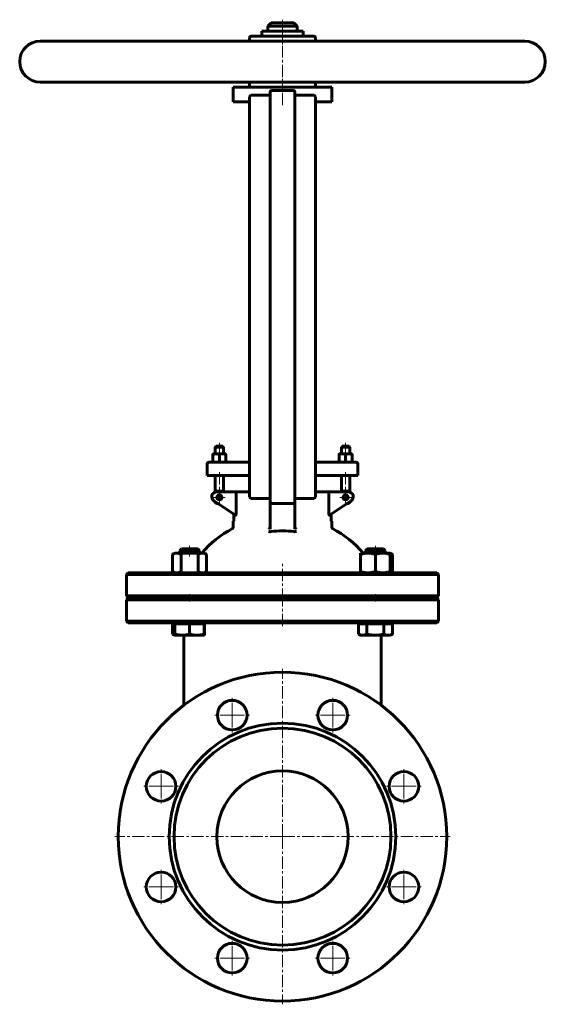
# Model space of a CAD drawing. Header units: millimetres. Extents: x -160 to 160, y -300 to 300.
import ezdxf

# ---------------------------------------------------------------- set-up
doc = ezdxf.new("R2010")
doc.units = ezdxf.units.MM
for name, pattern in [('K5LT-1', [0]), ('K5LT_AXLED', [12, 7.5, -1.5, 1.5, -1.5]), ('K5LT_BASIC', [0])]:
    doc.linetypes.add(name, pattern=pattern)
doc.layers.add('Системный слой (1)', color=7, linetype='Continuous', true_color=0x6c6c6c)

# ---------------------------------------------------------------- blocks, each defined once
blk = doc.blocks.new('U0')
at = {"layer": 'Системный слой (1)', "color": 143, "linetype": 'K5LT_BASIC', "lineweight": 60, "true_color": 0x33acca}
for start, end in [(118.01467, 139.16778), (40.83222, 61.98534)]:
    blk.add_arc((0, -67.5), 65, start, end, dxfattribs=at)
blk = doc.blocks.new('U1')
at = {"layer": 'Системный слой (1)', "color": 143, "linetype": 'K5LT_BASIC', "lineweight": 60, "true_color": 0x33acca}
for p, q in [((-66.96, -74.2), (-66.92, -74.22)), ((-66.92, -74.22), (-66.46, -74.47)), ((-66.46, -74.47), (-66.01, -74.67)), ((-66.01, -74.67), (-65.59, -74.82))]:
    blk.add_line(p, q, dxfattribs=at)
blk = doc.blocks.new('U2')
at = {"layer": 'Системный слой (1)', "color": 143, "linetype": 'K5LT_BASIC', "lineweight": 60, "true_color": 0x33acca}
for p, q in [((46.18, -74.2), (46.22, -74.22)), ((46.22, -74.22), (46.78, -74.52)), ((46.78, -74.52), (47.63, -74.84)), ((47.63, -74.84), (48.44, -74.99)), ((48.44, -74.99), (48.74, -75))]:
    blk.add_line(p, q, dxfattribs=at)
blk = doc.blocks.new('U3')
at = {"layer": 'Системный слой (1)', "color": 143, "linetype": 'K5LT_BASIC', "lineweight": 60, "true_color": 0x33acca}
for p, q in [((65.57, -36.82), (66.01, -36.66)), ((66.01, -36.66), (66.48, -36.46)), ((66.48, -36.46), (66.96, -36.2))]:
    blk.add_line(p, q, dxfattribs=at)
blk = doc.blocks.new('U4')
at = {"layer": 'Системный слой (1)', "color": 143, "linetype": 'K5LT_BASIC', "lineweight": 60, "true_color": 0x33acca}
for p, q in [((66.01, -25.34), (65.57, -25.18)), ((66.48, -25.54), (66.01, -25.34)), ((66.96, -25.8), (66.48, -25.54))]:
    blk.add_line(p, q, dxfattribs=at)
blk = doc.blocks.new('U5')
at = {"layer": 'Системный слой (1)', "color": 143, "linetype": 'K5LT_BASIC', "lineweight": 60, "true_color": 0x33acca}
for p, q in [((-47.57, -75), (-47.56, -74.98)), ((-47.57, -75), (-47.57, -75)), ((-47.56, -74.98), (-47.55, -74.82)), ((-47.55, -74.82), (-47.54, -74.47)), ((-47.54, -74.47), (-47.53, -74.2))]:
    blk.add_line(p, q, dxfattribs=at)
blk = doc.blocks.new('U6')
at = {"layer": 'Системный слой (1)', "color": 143, "linetype": 'K5LT_BASIC', "lineweight": 60, "true_color": 0x33acca}
for p, q in [((-12.5, 292.5), (-12.44, 292.5)), ((-12.44, 292.5), (12.5, 292.5))]:
    blk.add_line(p, q, dxfattribs=at)
blk = doc.blocks.new('U7')
at = {"layer": 'Системный слой (1)', "color": 30, "linetype": 'K5LT_AXLED', "lineweight": 18, "true_color": 0xff8000}
for q in [(-73.91, -217.11), (-84.91, -228.11), (-62.91, -228.11), (-73.91, -239.11)]:
    blk.add_line((-73.91, -228.11), q, dxfattribs=at)
blk = doc.blocks.new('U8')
at = {"layer": 'Системный слой (1)', "color": 30, "linetype": 'K5LT_AXLED', "lineweight": 18, "true_color": 0xff8000}
for q in [(-73.91, -155.89), (-84.91, -166.89), (-62.91, -166.89), (-73.91, -177.89)]:
    blk.add_line((-73.91, -166.89), q, dxfattribs=at)
blk = doc.blocks.new('U9')
at = {"layer": 'Системный слой (1)', "color": 30, "linetype": 'K5LT_AXLED', "lineweight": 18, "true_color": 0xff8000}
for q in [(-38.41, 12.39), (-41.91, 8.89), (-34.91, 8.89), (-38.41, 5.39)]:
    blk.add_line((-38.41, 8.89), q, dxfattribs=at)
blk = doc.blocks.new('U10')
at = {"layer": 'Системный слой (1)', "color": 30, "linetype": 'K5LT_AXLED', "lineweight": 18, "true_color": 0xff8000}
for q in [(-30.61, -260.41), (-41.61, -271.41), (-19.61, -271.41), (-30.61, -282.41)]:
    blk.add_line((-30.61, -271.41), q, dxfattribs=at)
blk = doc.blocks.new('U11')
at = {"layer": 'Системный слой (1)', "color": 30, "linetype": 'K5LT_AXLED', "lineweight": 18, "true_color": 0xff8000}
for q in [(-30.61, -112.59), (-41.61, -123.59), (-19.61, -123.59), (-30.61, -134.59)]:
    blk.add_line((-30.61, -123.59), q, dxfattribs=at)
blk = doc.blocks.new('U12')
at = {"layer": 'Системный слой (1)', "color": 30, "linetype": 'K5LT_AXLED', "lineweight": 18, "true_color": 0xff8000}
for q in [(0, -95.5), (-102, -197.5), (102, -197.5), (0, -299.5)]:
    blk.add_line((0, -197.5), q, dxfattribs=at)
blk = doc.blocks.new('U13')
at = {"layer": 'Системный слой (1)', "color": 30, "linetype": 'K5LT_AXLED', "lineweight": 18, "true_color": 0xff8000}
for q in [(30.61, -260.41), (19.61, -271.41), (41.61, -271.41), (30.61, -282.41)]:
    blk.add_line((30.61, -271.41), q, dxfattribs=at)
blk = doc.blocks.new('U14')
at = {"layer": 'Системный слой (1)', "color": 30, "linetype": 'K5LT_AXLED', "lineweight": 18, "true_color": 0xff8000}
for q in [(30.61, -112.59), (19.61, -123.59), (41.61, -123.59), (30.61, -134.59)]:
    blk.add_line((30.61, -123.59), q, dxfattribs=at)
blk = doc.blocks.new('U15')
at = {"layer": 'Системный слой (1)', "color": 30, "linetype": 'K5LT_AXLED', "lineweight": 18, "true_color": 0xff8000}
for q in [(38.41, 12.39), (34.91, 8.89), (41.91, 8.89), (38.41, 5.39)]:
    blk.add_line((38.41, 8.89), q, dxfattribs=at)
blk = doc.blocks.new('U16')
at = {"layer": 'Системный слой (1)', "color": 30, "linetype": 'K5LT_AXLED', "lineweight": 18, "true_color": 0xff8000}
for q in [(73.91, -217.11), (62.91, -228.11), (84.91, -228.11), (73.91, -239.11)]:
    blk.add_line((73.91, -228.11), q, dxfattribs=at)
blk = doc.blocks.new('U17')
at = {"layer": 'Системный слой (1)', "color": 30, "linetype": 'K5LT_AXLED', "lineweight": 18, "true_color": 0xff8000}
for q in [(73.91, -155.89), (62.91, -166.89), (84.91, -166.89), (73.91, -177.89)]:
    blk.add_line((73.91, -166.89), q, dxfattribs=at)

msp = doc.modelspace()

# ---------------------------------------------------------------- linework, layer by layer
at = {"layer": 'Системный слой (1)', "color": 30, "linetype": 'K5LT_AXLED', "lineweight": 18, "true_color": 0xff8000}
for p, q in [((0, 284.5), (0, 299.5)), ((0, 264.5), (0, 283.5)), ((0, 247.5), (0, 263.5)), ((-38.41, 42), (-38.41, 33.35)), ((38.41, 42), (38.41, 33.35)), ((-38.41, 24.25), (-38.41, 10.01)), ((38.41, 24.25), (38.41, 10.01)), ((-56.57, -20.5), (-56.57, -27)), ((56.57, -20.5), (56.57, -27)), ((0, -54), (0, -30.1)), ((-56.57, -50), (-56.57, -54.5)), ((0, -69.5), (0, -50.5)), ((56.57, -50), (56.57, -54.5))]:
    msp.add_line(p, q, dxfattribs=at)
at = {"layer": 'Системный слой (1)', "color": 143, "linetype": 'K5LT_BASIC', "lineweight": 60, "true_color": 0x33acca}
for p, q in [((-7, 297.5), (-9, 295.5)), ((-9, 292.5), (-9, 295.5)), ((-9, 295.5), (9, 295.5)), ((7, 297.5), (-7, 297.5)), ((7, 297.5), (9, 295.5)), ((9, 292.5), (9, 295.5)), ((-20, 286.5), (-20, 288.5)), ((19, 289.5), (-19, 289.5)), ((-12.5, 289.5), (-12.5, 292.5)), ((12.5, 289.5), (12.5, 292.5)), ((20, 286.5), (20, 288.5)), ((-20, 286.5), (-147.5, 286.5)), ((147.5, 286.5), (-147.5, 286.5)), ((147.5, 261.5), (-147.5, 261.5)), ((-30, 249.5), (-30, 258.5)), ((-30, 258.5), (30, 258.5)), ((-20, 259.5), (-20, 261.5)), ((20, 259.5), (20, 261.5)), ((30, 249.5), (30, 258.5)), ((-20, 252.5), (-20, 241.5)), ((-8.5, 253.5), (-19, 253.5)), ((-7.5, 255.5), (-7.5, 241.5)), ((-6.5, 256.5), (6.5, 256.5)), ((7.5, 241.5), (7.5, 255.5)), ((19, 253.5), (8.5, 253.5)), ((20, 241.5), (20, 252.5)), ((-20, 249.5), (-30, 249.5)), ((30, 249.5), (20, 249.5)), ((-20, 20.25), (-20, 241.5)), ((-7.5, 20.25), (-7.5, 241.5)), ((7.5, 20.25), (7.5, 241.5)), ((20, 20.25), (20, 241.5)), ((-40.41, 40), (-40.91, 39.5)), ((-40.91, 35.35), (-40.91, 39.5)), ((-40.91, 39.5), (-35.91, 39.5)), ((-36.41, 40), (-40.41, 40)), ((-36.41, 40), (-35.91, 39.5)), ((-35.91, 35.35), (-35.91, 39.5)), ((36.41, 40), (35.91, 39.5)), ((35.91, 35.35), (35.91, 39.5)), ((35.91, 39.5), (40.91, 39.5)), ((40.41, 40), (36.41, 40)), ((40.41, 40), (40.91, 39.5)), ((40.91, 35.35), (40.91, 39.5)), ((-40.11, 30.25), (-44.91, 30.25)), ((-42.41, 35.35), (-40.41, 35.35)), ((-42.41, 34.99), (-42.41, 35.35)), ((-42.41, 30.61), (-42.41, 34.99)), ((-42.41, 30.25), (-42.41, 30.61)), ((-40.41, 35.35), (-36.41, 35.35)), ((-20, 30.25), (-40.11, 30.25)), ((-38.41, 30.61), (-38.41, 34.99)), ((-36.41, 35.35), (-34.41, 35.35)), ((-34.41, 35.35), (-34.41, 34.99)), ((-34.41, 30.61), (-34.41, 34.99)), ((-34.41, 30.61), (-34.41, 30.25)), ((40.11, 30.25), (20, 30.25)), ((34.41, 34.99), (34.41, 35.35)), ((34.41, 35.35), (36.41, 35.35)), ((34.41, 30.61), (34.41, 34.99)), ((34.41, 30.25), (34.41, 30.61)), ((36.41, 35.35), (40.41, 35.35)), ((38.41, 30.61), (38.41, 34.99)), ((44.91, 30.25), (40.11, 30.25)), ((40.41, 35.35), (42.41, 35.35)), ((42.41, 35.35), (42.41, 34.99)), ((42.41, 30.61), (42.41, 34.99)), ((42.41, 30.61), (42.41, 30.25)), ((-45.91, 22.25), (-45.91, 29.25)), ((45.91, 22.25), (45.91, 29.25)), ((-45.91, 22.25), (-40.37, 22.25)), ((-40.91, 12.13), (-40.91, 22.25)), ((-40.37, 22.25), (-20, 22.25)), ((-35.91, 12.25), (-35.91, 22.25)), ((-20, 20.25), (-20, 9.25)), ((-7.5, 20.25), (-7.5, 6.25)), ((7.5, 6.25), (7.5, 20.25)), ((20, 22.25), (40.37, 22.25)), ((20, 9.25), (20, 20.25)), ((35.91, 12.25), (35.91, 22.25)), ((40.37, 22.25), (45.91, 22.25)), ((40.91, 12.13), (40.91, 22.25)), ((-27.57, 12.25), (-40.09, 12.25)), ((-20, 12.25), (-27.57, 12.25)), ((27.57, 12.25), (20, 12.25)), ((40.09, 12.25), (27.57, 12.25)), ((-41.76, 6.75), (-28.62, -2)), ((-36.96, 9.25), (-39.87, 9.25)), ((-28.28, 11.25), (-28.28, -1.03)), ((-19, 8.25), (-8.5, 8.25)), ((-7.5, 6.25), (-7.5, -10.41)), ((7.5, -10.41), (7.5, 6.25)), ((8.5, 8.25), (19, 8.25)), ((28.28, -1.03), (28.28, 11.25)), ((28.62, -2), (41.76, 6.75)), ((-6.5, 5.25), (6.5, 5.25)), ((-29.58, -5.5), (-30, -5.5)), ((-30, -9.23), (-30, -5.5)), ((-29.58, -1.36), (-29.58, -5.5)), ((29.58, -5.5), (29.58, -1.36)), ((30, -5.5), (29.58, -5.5)), ((30, -9.23), (30, -5.5)), ((-61.5, -22.5), (-62.57, -23.57)), ((-62.57, -23.57), (-56.61, -23.57)), ((-62.57, -25), (-62.57, -23.57)), ((-51.64, -22.5), (-61.5, -22.5)), ((-56.61, -23.57), (-50.57, -23.57)), ((-51.64, -22.5), (-50.57, -23.57)), ((-50.57, -25), (-50.57, -23.57)), ((51.64, -22.5), (50.57, -23.57)), ((50.57, -23.57), (62.57, -23.57)), ((50.57, -25), (50.57, -23.57)), ((61.5, -22.5), (51.64, -22.5)), ((61.5, -22.5), (62.57, -23.57)), ((62.57, -23.57), (62.57, -23.57)), ((62.57, -25), (62.57, -23.57)), ((-65.57, -25), (-66.96, -25.8)), ((-66.96, -25.8), (-66.96, -36.2)), ((-65.57, -25), (-64.36, -25)), ((-64.36, -25), (-56.57, -25)), ((-61.76, -25.8), (-61.76, -36.2)), ((-56.57, -25), (-48.77, -25)), ((-51.37, -25.8), (-51.37, -36.2)), ((-48.77, -25), (-47.57, -25)), ((-47.57, -25), (-46.18, -25.8)), ((-46.18, -25.8), (-46.18, -36.2)), ((47.57, -25.8), (47.57, -25)), ((47.57, -25), (52.07, -25)), ((47.57, -25.8), (47.57, -36.2)), ((52.07, -25), (61.07, -25)), ((56.57, -25.8), (56.57, -36.2)), ((61.07, -25), (65.57, -25)), ((65.57, -25), (66.96, -25.8)), ((65.57, -25), (65.57, -25.8)), ((65.57, -25.8), (65.57, -36.2)), ((66.96, -25.8), (66.96, -36.2)), ((-94, -37), (-95, -38)), ((-95, -51), (-95, -38)), ((-95, -38), (95, -38)), ((94, -37), (-94, -37)), ((-65.57, -37), (-66.96, -36.2)), ((-47.57, -37), (-46.18, -36.2)), ((47.57, -37), (47.57, -36.2)), ((65.57, -36.2), (65.57, -37)), ((65.57, -37), (66.96, -36.2)), ((94, -37), (95, -38)), ((95, -51), (95, -38)), ((-94, -52), (-95, -51)), ((95, -51), (-95, -51)), ((-94, -52.5), (-95, -53.5)), ((-95, -53.5), (95, -53.5)), ((-95, -66.5), (-95, -53.5)), ((-94, -52), (94, -52)), ((94, -52.5), (-94, -52.5)), ((-62.57, -52.5), (-62.57, -52)), ((-50.57, -52.5), (-50.57, -52)), ((50.57, -52.5), (50.57, -52)), ((62.57, -52.5), (62.57, -52)), ((94, -52), (95, -51)), ((94, -52.5), (95, -53.5)), ((95, -66.5), (95, -53.5)), ((95, -66.5), (-95, -66.5)), ((-94, -67.5), (-95, -66.5)), ((-94, -67.5), (94, -67.5)), ((-66.96, -68.1), (-65.61, -68.1)), ((-66.96, -68.1), (-66.96, -74.2)), ((-65.61, -68.1), (-61.12, -68.1)), ((-65.61, -68.1), (-65.61, -74.2)), ((-65.57, -68.1), (-65.57, -67.5)), ((-61.12, -68.1), (-56.64, -68.1)), ((-56.64, -68.1), (-56.64, -74.2)), ((-56.64, -68.1), (-52.12, -68.1)), ((-52.12, -68.1), (-47.61, -68.1)), ((-47.61, -68.1), (-47.61, -74.2)), ((-47.61, -68.1), (-47.57, -68.1)), ((-47.57, -68.1), (-47.57, -67.5)), ((-47.57, -68.1), (-47.53, -68.1)), ((-47.53, -68.1), (-47.53, -74.2)), ((46.18, -68.1), (46.18, -74.2)), ((46.18, -68.1), (48.74, -68.1)), ((47.57, -68.1), (47.57, -67.5)), ((48.74, -68.1), (51.31, -68.1)), ((51.31, -68.1), (51.31, -74.2)), ((51.31, -68.1), (56.5, -68.1)), ((56.5, -68.1), (61.7, -68.1)), ((61.7, -68.1), (64.33, -68.1)), ((61.7, -68.1), (61.7, -74.2)), ((64.33, -68.1), (66.96, -68.1)), ((65.57, -68.1), (65.57, -67.5)), ((66.96, -68.1), (66.96, -74.2)), ((94, -67.5), (95, -66.5)), ((-65.57, -75), (-66.92, -74.22)), ((-61.12, -75), (-65.57, -75)), ((-52.12, -75), (-61.12, -75)), ((-60, -94.73), (-60, -75)), ((-47.57, -75), (-52.12, -75)), ((-47.57, -75), (-47.57, -75)), ((47.57, -75), (46.22, -74.22)), ((48.74, -75), (47.57, -75)), ((56.5, -75), (48.74, -75)), ((64.33, -75), (56.5, -75)), ((60, -75), (60, -94.73)), ((65.57, -75), (64.33, -75)), ((65.57, -75), (66.92, -74.22)), ((66.96, -74.2), (66.92, -74.22)), ((-60, -117.5), (-60, -94.73)), ((60, -94.73), (60, -117.5))]:
    msp.add_line(p, q, dxfattribs=at)
for centre, radius in [((-38.41, 8.89), 1.5), ((38.41, 8.89), 1.5), ((0, -197.5), 100), ((-30.61, -123.59), 9), ((30.61, -123.59), 9), ((0, -197.5), 69), ((0, -197.5), 66), ((-73.91, -166.89), 9), ((0, -197.5), 40), ((73.91, -166.89), 9), ((-73.91, -228.11), 9), ((73.91, -228.11), 9), ((-30.61, -271.41), 9), ((30.61, -271.41), 9)]:
    msp.add_circle(centre, radius, dxfattribs=at)
for centre, radius, start, end in [((-19, 288.5), 1, 90, 180), ((19, 288.5), 1, 0, 90), ((-147.5, 274), 12.5, 90, 270), ((147.5, 274), 12.5, 270, 90), ((-19, 259.5), 1, 180, 270), ((19, 259.5), 1, 270, 0), ((-19, 252.5), 1, 90, 180), ((-8.5, 254.5), 1, 270, 0), ((-6.5, 255.5), 1, 90, 180), ((6.5, 255.5), 1, 0, 90), ((8.5, 254.5), 1, 180, 270), ((19, 252.5), 1, 0, 90), ((-44.91, 29.25), 1, 90, 180), ((44.91, 29.25), 1, 0, 90), ((-40.09, 9.25), 3, 90, 236.30993), ((-38.41, 8.89), 4, 57.16474, 124.27956), ((38.41, 8.89), 4, 55.72044, 122.83526), ((40.09, 9.25), 3, 303.69007, 90), ((-38.41, 8.89), 4, 211.43274, 261.14426), ((-19, 9.25), 1, 180, 270), ((-8.5, 7.25), 1, 0, 90), ((-6.5, 6.25), 1, 180, 270), ((6.5, 6.25), 1, 270, 0), ((8.5, 7.25), 1, 90, 180), ((19, 9.25), 1, 270, 0), ((38.41, 8.89), 4, 278.85574, 328.56726), ((-31, -9.23), 1, 298.01463, 0), ((0, -67.5), 56, 82.80868, 97.19132), ((31, -9.23), 1, 180, 241.98537)]:
    msp.add_arc(centre, radius, start, end, dxfattribs=at)
for points, knots in [([(-40.41, 35.35), (-40.56, 35.35), (-40.83, 35.34), (-41.25, 35.29), (-41.76, 35.19), (-42.16, 35.08), (-42.41, 34.99)], [0, 0, 0, 0, 1.565002, 3.019525, 4.590939, 7, 7, 7, 7]), ([(-42.41, 30.61), (-42.2, 30.53), (-41.83, 30.43), (-41.37, 30.33), (-40.99, 30.28), (-40.68, 30.25), (-40.49, 30.25), (-40.41, 30.25)], [0, 0, 0, 0, 2.359003, 4.171009, 5.563879, 7.101375, 8, 8, 8, 8]), ([(-38.41, 34.99), (-38.63, 35.07), (-39, 35.17), (-39.46, 35.27), (-39.84, 35.32), (-40.15, 35.35), (-40.34, 35.35), (-40.41, 35.35)], [0, 0, 0, 0, 2.359003, 4.171009, 5.563879, 7.101375, 8, 8, 8, 8]), ([(-40.41, 30.25), (-40.27, 30.25), (-40, 30.26), (-39.58, 30.31), (-39.07, 30.41), (-38.67, 30.52), (-38.41, 30.61)], [0, 0, 0, 0, 1.565002, 3.019525, 4.590939, 7, 7, 7, 7]), ([(-36.41, 35.35), (-36.56, 35.35), (-36.83, 35.34), (-37.25, 35.29), (-37.76, 35.19), (-38.16, 35.08), (-38.41, 34.99)], [0, 0, 0, 0, 1.565002, 3.019525, 4.590939, 7, 7, 7, 7]), ([(-38.41, 30.61), (-38.2, 30.53), (-37.83, 30.43), (-37.37, 30.33), (-36.99, 30.28), (-36.68, 30.25), (-36.49, 30.25), (-36.41, 30.25)], [0, 0, 0, 0, 2.359003, 4.171009, 5.563879, 7.101375, 8, 8, 8, 8]), ([(-34.41, 34.99), (-34.63, 35.07), (-35, 35.17), (-35.46, 35.27), (-35.84, 35.32), (-36.15, 35.35), (-36.34, 35.35), (-36.41, 35.35)], [0, 0, 0, 0, 2.359003, 4.171009, 5.563879, 7.101375, 8, 8, 8, 8]), ([(-36.41, 30.25), (-36.27, 30.25), (-36, 30.26), (-35.58, 30.31), (-35.07, 30.41), (-34.67, 30.52), (-34.41, 30.61)], [0, 0, 0, 0, 1.565002, 3.019525, 4.590939, 7, 7, 7, 7]), ([(36.41, 35.35), (36.27, 35.35), (36, 35.34), (35.58, 35.29), (35.07, 35.19), (34.67, 35.08), (34.41, 34.99)], [0, 0, 0, 0, 1.565002, 3.019525, 4.590939, 7, 7, 7, 7]), ([(34.41, 30.61), (34.63, 30.53), (35, 30.43), (35.46, 30.33), (35.84, 30.28), (36.15, 30.25), (36.34, 30.25), (36.41, 30.25)], [0, 0, 0, 0, 2.359003, 4.171009, 5.563879, 7.101375, 8, 8, 8, 8]), ([(38.41, 34.99), (38.2, 35.07), (37.83, 35.17), (37.37, 35.27), (36.99, 35.32), (36.68, 35.35), (36.49, 35.35), (36.41, 35.35)], [0, 0, 0, 0, 2.359003, 4.171009, 5.563879, 7.101375, 8, 8, 8, 8]), ([(36.41, 30.25), (36.56, 30.25), (36.83, 30.26), (37.25, 30.31), (37.76, 30.41), (38.16, 30.52), (38.41, 30.61)], [0, 0, 0, 0, 1.565002, 3.019525, 4.590939, 7, 7, 7, 7]), ([(40.41, 35.35), (40.27, 35.35), (40, 35.34), (39.58, 35.29), (39.07, 35.19), (38.67, 35.08), (38.41, 34.99)], [0, 0, 0, 0, 1.565002, 3.019525, 4.590939, 7, 7, 7, 7]), ([(38.41, 30.61), (38.63, 30.53), (39, 30.43), (39.46, 30.33), (39.84, 30.28), (40.15, 30.25), (40.34, 30.25), (40.41, 30.25)], [0, 0, 0, 0, 2.359003, 4.171009, 5.563879, 7.101375, 8, 8, 8, 8]), ([(42.41, 34.99), (42.2, 35.07), (41.83, 35.17), (41.37, 35.27), (40.99, 35.32), (40.68, 35.35), (40.49, 35.35), (40.41, 35.35)], [0, 0, 0, 0, 2.359003, 4.171009, 5.563879, 7.101375, 8, 8, 8, 8]), ([(40.41, 30.25), (40.56, 30.25), (40.83, 30.26), (41.25, 30.31), (41.76, 30.41), (42.16, 30.52), (42.41, 30.61)], [0, 0, 0, 0, 1.565002, 3.019525, 4.590939, 7, 7, 7, 7]), ([(-27.57, 12.25), (-27.65, 12.25), (-27.76, 12.23), (-27.87, 12.16), (-27.97, 12.09), (-28.06, 11.99), (-28.13, 11.88), (-28.16, 11.82), (-28.18, 11.77), (-28.21, 11.69), (-28.24, 11.59), (-28.27, 11.46), (-28.28, 11.35), (-28.28, 11.28), (-28.28, 11.25)], [0, 0, 0, 0, 3.531804, 4.611577, 5.267892, 8.349682, 9.036239, 9.662611, 10.18532, 10.81874, 12.098296, 12.999534, 14.346085, 15, 15, 15, 15]), ([(27.57, 12.25), (27.65, 12.25), (27.76, 12.23), (27.87, 12.16), (27.97, 12.09), (28.06, 11.99), (28.13, 11.88), (28.16, 11.82), (28.18, 11.77), (28.21, 11.69), (28.24, 11.59), (28.27, 11.46), (28.28, 11.35), (28.28, 11.28), (28.28, 11.25)], [0, 0, 0, 0, 3.531804, 4.611577, 5.267892, 8.349682, 9.036239, 9.662611, 10.18532, 10.81874, 12.098296, 12.999534, 14.346085, 15, 15, 15, 15]), ([(-28.28, -1.03), (-28.28, -1.06), (-28.28, -1.1), (-28.29, -1.16), (-28.29, -1.22), (-28.29, -1.28), (-28.3, -1.32), (-28.3, -1.38), (-28.31, -1.44), (-28.32, -1.52), (-28.33, -1.57), (-28.34, -1.64), (-28.35, -1.7), (-28.37, -1.76), (-28.39, -1.81), (-28.4, -1.84), (-28.41, -1.87), (-28.43, -1.91), (-28.45, -1.94), (-28.48, -1.98), (-28.51, -2.01), (-28.53, -2.02), (-28.55, -2.02), (-28.57, -2.02), (-28.58, -2.02), (-28.6, -2.01), (-28.61, -2.01), (-28.62, -2)], [0, 0, 0, 0, 1.607355, 2.120106, 3.125063, 4.564933, 5.056684, 5.57314, 7.581508, 7.988046, 9.771582, 10.571992, 11.860918, 13.826959, 14.614727, 15.534068, 16.015309, 17.477962, 18.583454, 19.682498, 22.684332, 22.888261, 24.457267, 24.949332, 26.3106, 26.781594, 28, 28, 28, 28]), ([(28.62, -2), (28.61, -2.01), (28.59, -2.02), (28.57, -2.02), (28.56, -2.02), (28.53, -2.02), (28.52, -2.01), (28.5, -2), (28.48, -1.98), (28.46, -1.95), (28.44, -1.92), (28.42, -1.89), (28.41, -1.86), (28.39, -1.83), (28.38, -1.8), (28.37, -1.75), (28.35, -1.68), (28.33, -1.61), (28.32, -1.54), (28.31, -1.48), (28.3, -1.42), (28.3, -1.36), (28.29, -1.28), (28.29, -1.22), (28.29, -1.13), (28.28, -1.07), (28.28, -1.03)], [0, 0, 0, 0, 1.788269, 2.131747, 3.789782, 4.098389, 5.553311, 6.090762, 7.551377, 8.86824, 9.717859, 10.576234, 11.864663, 12.514831, 13.240396, 14.120607, 15.852277, 17.563389, 18.39852, 19.640938, 20.315849, 21.744827, 22.495235, 24.079702, 24.892945, 27, 27, 27, 27]), ([(-8.37, -10.12), (-8.29, -10.08), (-8.17, -10.01), (-8.02, -9.89), (-7.89, -9.77), (-7.76, -9.62), (-7.64, -9.43), (-7.59, -9.3), (-7.56, -9.23)], [0, 0, 0, 0, 2.172869, 3.249684, 4.255744, 6.036352, 7.591408, 9, 9, 9, 9]), ([(-7.01, -11.94), (-7.06, -11.95), (-7.16, -11.96), (-7.28, -11.97), (-7.39, -11.97), (-7.51, -11.97), (-7.6, -11.97), (-7.67, -11.96), (-7.75, -11.96), (-7.82, -11.95), (-7.9, -11.94), (-7.96, -11.93), (-8.02, -11.92), (-8.09, -11.91), (-8.17, -11.89), (-8.26, -11.87), (-8.34, -11.84), (-8.37, -11.83)], [0, 0, 0, 0, 1.890117, 3.386037, 4.724545, 5.900053, 7.684776, 8.157186, 8.637675, 10.598243, 11.088236, 11.5745, 12.997613, 13.886443, 14.308253, 16.610407, 18, 18, 18, 18]), ([(-7.56, -9.23), (-7.54, -9.16), (-7.51, -9.03), (-7.5, -8.9), (-7.5, -8.85)], [0, 0, 0, 0, 3.086366, 5, 5, 5, 5]), ([(8.37, -11.83), (8.35, -11.84), (8.31, -11.86), (8.24, -11.87), (8.17, -11.89), (8.09, -11.91), (8.02, -11.92), (7.95, -11.93), (7.88, -11.94), (7.8, -11.95), (7.72, -11.96), (7.64, -11.96), (7.55, -11.97), (7.46, -11.97), (7.37, -11.97), (7.28, -11.96), (7.18, -11.96), (7.1, -11.95), (7.04, -11.94), (7.01, -11.94), (7.01, -11.94), (7.01, -11.94), (7.01, -11.94)], [0, 0, 0, 0, 1.150878, 2.319188, 3.510348, 4.729354, 5.80883, 6.905175, 7.98758, 9.105457, 10.265569, 11.450229, 12.659939, 13.892085, 15.138635, 16.404738, 17.683341, 18.980513, 20, 20, 20, 21, 21, 21, 21]), ([(7.5, -8.85), (7.5, -8.9), (7.51, -9.03), (7.54, -9.16), (7.56, -9.23)], [0, 0, 0, 0, 2.028821, 5, 5, 5, 5]), ([(8.37, -10.12), (8.29, -10.08), (8.17, -10.01), (8.02, -9.89), (7.89, -9.77), (7.79, -9.64), (7.7, -9.51), (7.63, -9.39), (7.59, -9.3), (7.56, -9.23)], [0, 0, 0, 0, 2.41193, 3.608609, 4.724781, 6.702931, 7.600997, 8.432267, 10, 10, 10, 10]), ([(-64.36, -25), (-64.48, -25), (-64.7, -25.01), (-65.03, -25.05), (-65.35, -25.12), (-65.66, -25.21), (-66.03, -25.34), (-66.46, -25.53), (-66.79, -25.71), (-66.96, -25.8)], [0, 0, 0, 0, 1.413858, 2.745248, 4.003674, 5.206773, 6.389289, 8.162955, 10, 10, 10, 10]), ([(-61.76, -25.8), (-61.99, -25.67), (-62.37, -25.48), (-62.88, -25.27), (-63.31, -25.13), (-63.71, -25.05), (-64.05, -25.01), (-64.27, -25), (-64.36, -25)], [0, 0, 0, 0, 2.090274, 3.696535, 5.221998, 6.6506, 8.010791, 9, 9, 9, 9]), ([(-48.77, -25), (-48.89, -25), (-49.11, -25.01), (-49.44, -25.05), (-49.76, -25.12), (-50.08, -25.21), (-50.44, -25.34), (-50.87, -25.53), (-51.2, -25.71), (-51.37, -25.8)], [0, 0, 0, 0, 1.413858, 2.745248, 4.003674, 5.206773, 6.389289, 8.162955, 10, 10, 10, 10]), ([(-46.18, -25.8), (-46.4, -25.67), (-46.78, -25.48), (-47.29, -25.27), (-47.72, -25.13), (-48.12, -25.05), (-48.47, -25.01), (-48.68, -25), (-48.77, -25)], [0, 0, 0, 0, 2.090274, 3.696535, 5.221998, 6.6506, 8.010791, 9, 9, 9, 9]), ([(52.07, -25), (51.87, -25), (51.49, -25.01), (50.91, -25.05), (50.36, -25.12), (49.82, -25.21), (49.18, -25.34), (48.44, -25.53), (47.87, -25.71), (47.57, -25.8)], [0, 0, 0, 0, 1.413858, 2.745248, 4.003674, 5.206773, 6.389289, 8.162955, 10, 10, 10, 10]), ([(56.57, -25.8), (56.18, -25.67), (55.52, -25.48), (54.64, -25.27), (53.9, -25.13), (53.21, -25.05), (52.6, -25.01), (52.23, -25), (52.07, -25)], [0, 0, 0, 0, 2.090274, 3.696535, 5.221998, 6.6506, 8.010791, 9, 9, 9, 9]), ([(61.07, -25), (60.87, -25), (60.49, -25.01), (59.91, -25.05), (59.36, -25.12), (58.82, -25.21), (58.18, -25.34), (57.44, -25.53), (56.87, -25.71), (56.57, -25.8)], [0, 0, 0, 0, 1.413858, 2.745248, 4.003674, 5.206773, 6.389289, 8.162955, 10, 10, 10, 10]), ([(65.57, -25.8), (65.18, -25.67), (64.52, -25.48), (63.64, -25.27), (62.9, -25.13), (62.21, -25.05), (61.6, -25.01), (61.23, -25), (61.07, -25)], [0, 0, 0, 0, 2.090274, 3.696535, 5.221998, 6.6506, 8.010791, 9, 9, 9, 9]), ([(-66.96, -36.2), (-66.74, -36.33), (-66.36, -36.52), (-65.85, -36.73), (-65.42, -36.87), (-65.02, -36.95), (-64.67, -36.99), (-64.45, -37), (-64.36, -37)], [0, 0, 0, 0, 2.090274, 3.696535, 5.221998, 6.6506, 8.010791, 9, 9, 9, 9]), ([(-64.36, -37), (-64.25, -37), (-64.03, -36.99), (-63.7, -36.95), (-63.38, -36.88), (-63.06, -36.79), (-62.7, -36.66), (-62.27, -36.47), (-61.94, -36.29), (-61.76, -36.2)], [0, 0, 0, 0, 1.413858, 2.745248, 4.003674, 5.206773, 6.389289, 8.162955, 10, 10, 10, 10]), ([(-51.37, -36.2), (-51.15, -36.33), (-50.77, -36.52), (-50.26, -36.73), (-49.83, -36.87), (-49.43, -36.95), (-49.08, -36.99), (-48.87, -37), (-48.77, -37)], [0, 0, 0, 0, 2.090274, 3.696535, 5.221998, 6.6506, 8.010791, 9, 9, 9, 9]), ([(-48.77, -37), (-48.66, -37), (-48.44, -36.99), (-48.11, -36.95), (-47.79, -36.88), (-47.47, -36.79), (-47.11, -36.66), (-46.68, -36.47), (-46.35, -36.29), (-46.18, -36.2)], [0, 0, 0, 0, 1.413858, 2.745248, 4.003674, 5.206773, 6.389289, 8.162955, 10, 10, 10, 10]), ([(47.57, -36.2), (47.96, -36.33), (48.61, -36.52), (49.49, -36.73), (50.24, -36.87), (50.93, -36.95), (51.53, -36.99), (51.91, -37), (52.07, -37)], [0, 0, 0, 0, 2.090274, 3.696535, 5.221998, 6.6506, 8.010791, 9, 9, 9, 9]), ([(52.07, -37), (52.26, -37), (52.65, -36.99), (53.22, -36.95), (53.78, -36.88), (54.32, -36.79), (54.95, -36.66), (55.7, -36.47), (56.27, -36.29), (56.57, -36.2)], [0, 0, 0, 0, 1.413858, 2.745248, 4.003674, 5.206773, 6.389289, 8.162955, 10, 10, 10, 10]), ([(56.57, -36.2), (56.96, -36.33), (57.61, -36.52), (58.49, -36.73), (59.24, -36.87), (59.93, -36.95), (60.53, -36.99), (60.91, -37), (61.07, -37)], [0, 0, 0, 0, 2.090274, 3.696535, 5.221998, 6.6506, 8.010791, 9, 9, 9, 9]), ([(61.07, -37), (61.26, -37), (61.65, -36.99), (62.22, -36.95), (62.78, -36.88), (63.32, -36.79), (63.95, -36.66), (64.7, -36.47), (65.27, -36.29), (65.57, -36.2)], [0, 0, 0, 0, 1.413858, 2.745248, 4.003674, 5.206773, 6.389289, 8.162955, 10, 10, 10, 10]), ([(-65.57, -75), (-65.57, -75), (-65.57, -74.99), (-65.58, -74.95), (-65.58, -74.88), (-65.59, -74.79), (-65.59, -74.66), (-65.6, -74.47), (-65.6, -74.3), (-65.61, -74.2)], [0, 0, 0, 0, 1.394999, 2.69593, 3.941194, 5.142079, 6.329405, 8.125838, 10, 10, 10, 10]), ([(-65.61, -74.2), (-65.22, -74.33), (-64.57, -74.52), (-63.69, -74.73), (-62.94, -74.87), (-62.26, -74.95), (-61.66, -74.99), (-61.28, -75), (-61.12, -75)], [0, 0, 0, 0, 2.090274, 3.696535, 5.221998, 6.6506, 8.010791, 9, 9, 9, 9]), ([(-61.12, -75), (-60.93, -75), (-60.54, -74.99), (-59.97, -74.95), (-59.42, -74.88), (-58.88, -74.79), (-58.25, -74.66), (-57.51, -74.47), (-56.94, -74.3), (-56.64, -74.2)], [0, 0, 0, 0, 1.413858, 2.745248, 4.003674, 5.206773, 6.389289, 8.162955, 10, 10, 10, 10]), ([(-56.64, -74.2), (-56.25, -74.33), (-55.59, -74.52), (-54.71, -74.73), (-53.96, -74.87), (-53.27, -74.95), (-52.66, -74.99), (-52.28, -75), (-52.12, -75)], [0, 0, 0, 0, 2.090274, 3.696535, 5.221998, 6.6506, 8.010791, 9, 9, 9, 9]), ([(-52.12, -75), (-51.93, -75), (-51.54, -74.99), (-50.96, -74.95), (-50.41, -74.88), (-49.86, -74.79), (-49.23, -74.66), (-48.48, -74.47), (-47.9, -74.3), (-47.61, -74.2)], [0, 0, 0, 0, 1.413858, 2.745248, 4.003674, 5.206773, 6.389289, 8.162955, 10, 10, 10, 10]), ([(-47.61, -74.2), (-47.6, -74.33), (-47.6, -74.52), (-47.59, -74.73), (-47.58, -74.87), (-47.58, -74.95), (-47.57, -74.99), (-47.57, -75), (-47.57, -75)], [0, 0, 0, 0, 2.090274, 3.696535, 5.221998, 6.6506, 8.010791, 9, 9, 9, 9]), ([(48.74, -75), (48.85, -75), (49.07, -74.99), (49.4, -74.95), (49.72, -74.88), (50.03, -74.79), (50.39, -74.66), (50.81, -74.47), (51.14, -74.3), (51.31, -74.2)], [0, 0, 0, 0, 1.413858, 2.745248, 4.003674, 5.206773, 6.389289, 8.162955, 10, 10, 10, 10]), ([(51.31, -74.2), (51.76, -74.33), (52.51, -74.52), (53.53, -74.73), (54.39, -74.87), (55.19, -74.95), (55.89, -74.99), (56.32, -75), (56.5, -75)], [0, 0, 0, 0, 2.090274, 3.696535, 5.221998, 6.6506, 8.010791, 9, 9, 9, 9]), ([(56.5, -75), (56.73, -75), (57.18, -74.99), (57.84, -74.95), (58.48, -74.88), (59.11, -74.79), (59.84, -74.66), (60.69, -74.47), (61.36, -74.3), (61.7, -74.2)], [0, 0, 0, 0, 1.413858, 2.745248, 4.003674, 5.206773, 6.389289, 8.162955, 10, 10, 10, 10]), ([(61.7, -74.2), (61.93, -74.33), (62.31, -74.52), (62.83, -74.73), (63.26, -74.87), (63.67, -74.95), (64.02, -74.99), (64.24, -75), (64.33, -75)], [0, 0, 0, 0, 2.090274, 3.696535, 5.221998, 6.6506, 8.010791, 9, 9, 9, 9]), ([(64.33, -75), (64.45, -75), (64.67, -74.99), (65.01, -74.95), (65.33, -74.88), (65.65, -74.79), (66.02, -74.66), (66.45, -74.47), (66.79, -74.3), (66.96, -74.2)], [0, 0, 0, 0, 1.413858, 2.745248, 4.003674, 5.206773, 6.389289, 8.162955, 10, 10, 10, 10])]:
    msp.add_open_spline(points, degree=3, knots=knots, dxfattribs=at)
at = {"layer": 'Системный слой (1)', "color": 7, "linetype": 'K5LT-1'}
for points, knots in [([(-56.57, -25), (-56.65, -25), (-56.82, -25), (-57.06, -25.01), (-57.31, -25.02), (-57.63, -25.03), (-58.04, -25.07), (-58.52, -25.12), (-58.97, -25.18), (-59.34, -25.24), (-59.64, -25.29), (-59.86, -25.34), (-60.09, -25.38), (-60.35, -25.44), (-60.67, -25.51), (-61.02, -25.6), (-61.39, -25.7), (-61.64, -25.77), (-61.76, -25.8)], [0.5271387, 0.5271387, 0.5271387, 0.5271387, 0.5531458, 0.5791529, 0.6051599, 0.631167, 0.6831811, 0.7351952, 0.7805193, 0.8258433, 0.8485053, 0.8711674, 0.8938294, 0.9164914, 0.9509379, 0.9853845, 1.019831, 1.0542775, 1.0542775, 1.0542775, 1.0542775]), ([(-51.37, -25.8), (-51.45, -25.78), (-51.61, -25.74), (-51.85, -25.67), (-52.09, -25.61), (-52.4, -25.53), (-52.78, -25.44), (-53.15, -25.36), (-53.46, -25.3), (-53.68, -25.26), (-53.91, -25.22), (-54.36, -25.15), (-54.86, -25.09), (-55.41, -25.04), (-55.93, -25.01), (-56.31, -25), (-56.57, -25)], [0, 0, 0, 0, 0.0222295, 0.0444591, 0.0666886, 0.0889181, 0.1333772, 0.1778363, 0.2011328, 0.2244293, 0.2477258, 0.2710223, 0.3642084, 0.404941, 0.4456736, 0.5271387, 0.5271387, 0.5271387, 0.5271387]), ([(-61.76, -36.2), (-61.69, -36.22), (-61.52, -36.26), (-61.28, -36.33), (-61.05, -36.39), (-60.74, -36.47), (-60.36, -36.56), (-59.98, -36.64), (-59.68, -36.7), (-59.45, -36.74), (-59.23, -36.78), (-58.77, -36.85), (-58.27, -36.91), (-57.72, -36.96), (-57.21, -36.99), (-56.83, -37), (-56.57, -37)], [0, 0, 0, 0, 0.0222295, 0.0444591, 0.0666886, 0.0889181, 0.1333772, 0.1778363, 0.2011328, 0.2244293, 0.2477258, 0.2710223, 0.3642084, 0.404941, 0.4456736, 0.5271387, 0.5271387, 0.5271387, 0.5271387]), ([(-56.57, -37), (-56.49, -37), (-56.32, -37), (-56.07, -36.99), (-55.83, -36.98), (-55.5, -36.97), (-55.09, -36.93), (-54.62, -36.88), (-54.16, -36.82), (-53.8, -36.76), (-53.5, -36.71), (-53.28, -36.66), (-53.05, -36.62), (-52.78, -36.56), (-52.47, -36.49), (-52.11, -36.4), (-51.75, -36.3), (-51.5, -36.23), (-51.37, -36.2)], [0.5271387, 0.5271387, 0.5271387, 0.5271387, 0.5531458, 0.5791529, 0.6051599, 0.631167, 0.6831811, 0.7351952, 0.7805193, 0.8258433, 0.8485053, 0.8711674, 0.8938294, 0.9164914, 0.9509379, 0.9853845, 1.019831, 1.0542775, 1.0542775, 1.0542775, 1.0542775])]:
    msp.add_open_spline(points, degree=3, knots=knots, dxfattribs=at)

# ---------------------------------------------------------------- block references
at = {"layer": 'Системный слой (1)'}
for name in ['U6', 'U9', 'U15', 'U0', 'U4', 'U3', 'U1', 'U5', 'U2', 'U12', 'U11', 'U14', 'U8', 'U17', 'U7', 'U16', 'U10', 'U13']:
    msp.add_blockref(name, (0, 0), dxfattribs=at)

doc.saveas('drawing.dxf')
